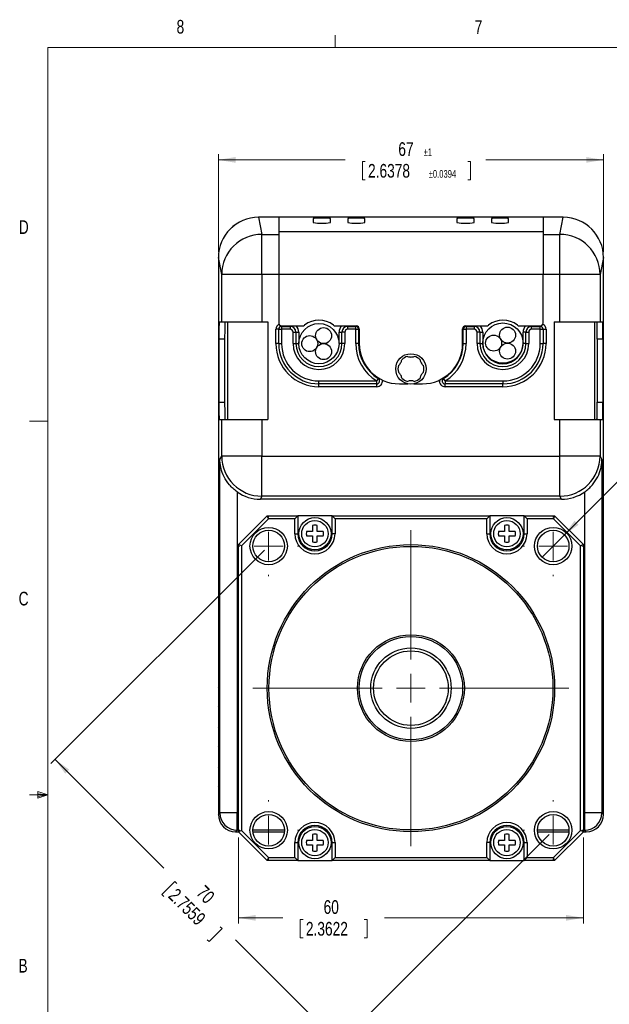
# Model space of a CAD drawing. Header units: millimetres. Extents: x 11 to 421, y 5 to 275.
# Tile 5 of 8: x 11 to 114, y 104 to 275. Entities that reach past the tile are written whole.
import ezdxf

# ---------------------------------------------------------------- set-up
doc = ezdxf.new("R2010")
doc.units = ezdxf.units.MM
doc.styles.add('SLDTEXTSTYLE0', font='TXT', dxfattribs={"width": 0.75})
doc.styles.add('SLDTEXTSTYLE3', font='TXT', dxfattribs={"width": 0.666667})
doc.dimstyles.new('SLDDIMSTYLE0', dxfattribs={"dimtxt": 2.38125, "dimasz": 3, "dimexe": 0, "dimexo": 0.0625, "dimgap": 0.595313, "dimtad": 0, "dimdec": 1, "dimrnd": 1e-09, "dimzin": 12, "dimdsep": 46, "dimtxsty": 'SLDTEXTSTYLE0', "dimsah": 1, "dimcen": 0.09, "dimadec": 0, "dimazin": 0, "dimtol": 1, "dimtp": 1, "dimtm": 1, "dimtfac": 1, "dimtdec": 1, "dimtofl": 0, "dimtmove": 0, "dimatfit": 3, "dimfxl": 1, "dimtolj": 1, "dimarcsym": 0})
doc.dimstyles.new('SLDDIMSTYLE1', dxfattribs={"dimtxt": 2.38125, "dimasz": 3, "dimexe": 0, "dimexo": 0.0625, "dimgap": 0.595313, "dimtad": 0, "dimrnd": 1e-09, "dimzin": 12, "dimdsep": 46, "dimtxsty": 'SLDTEXTSTYLE0', "dimsah": 1, "dimcen": 0.09, "dimadec": 0, "dimazin": 0, "dimtfac": 1, "dimtofl": 0, "dimtmove": 0, "dimatfit": 3, "dimfxl": 1, "dimtolj": 1, "dimtzin": 12, "dimarcsym": 0})
doc.dimstyles.new('SLDDIMSTYLE2', dxfattribs={"dimtxt": 3.5, "dimasz": 3, "dimexe": 0, "dimexo": 0.0625, "dimgap": 0.875, "dimtad": 2, "dimrnd": 1e-09, "dimzin": 4, "dimdsep": 46, "dimtxsty": 'SLDTEXTSTYLE0', "dimsah": 1, "dimcen": 0.09, "dimadec": 0, "dimazin": 0, "dimtfac": 1, "dimtmove": 0, "dimatfit": 3, "dimfxl": 1, "dimtolj": 1, "dimtzin": 12, "dimarcsym": 0})

# ---------------------------------------------------------------- blocks, each defined once
blk = doc.blocks.new('*D4')
at = {"color": 7, "linetype": 'Continuous', "lineweight": 0}
for p, q in [((45.6, 234.74), (45.6, 251.74)), ((45.6, 250.74), (67.64, 250.74)), ((70.67, 250.45), (70.67, 247.24)), ((70.67, 250.45), (71.15, 250.45)), ((89.49, 250.45), (89.01, 250.45)), ((89.49, 250.45), (89.49, 247.24)), ((112.6, 250.74), (92.14, 250.74)), ((112.6, 234.74), (112.6, 251.74)), ((70.67, 247.24), (71.15, 247.24)), ((89.49, 247.24), (89.01, 247.24))]:
    blk.add_line(p, q, dxfattribs=at)
for points in [[(45.6, 250.74), (48.6, 250.24), (48.6, 251.24)], [(112.6, 250.74), (109.6, 251.24), (109.6, 250.24)]]:
    blk.add_solid(points, dxfattribs=at)
at = {"color": 7, "linetype": 'Continuous', "lineweight": 0, "attachment_point": 1, "style": 'SLDTEXTSTYLE0'}
for s, insert, char_height in [('67', (76.91, 253.81), 2.381), ('±1', (81.31, 252.74), 1.323), ('2.6378', (71.64, 250.03), 2.381), ('±0.0394', (82.19, 248.96), 1.323)]:
    blk.add_mtext(s, dxfattribs=dict(at, insert=insert, char_height=char_height))
blk = doc.blocks.new('*D5')
at = {"color": 7, "linetype": 'Continuous', "lineweight": 0}
for p, q in [((49.1, 132.74), (49.1, 117.74)), ((109.1, 132.74), (109.1, 117.74)), ((49.1, 118.74), (56.83, 118.74)), ((59.86, 118.45), (59.86, 115.24)), ((59.86, 118.45), (60.35, 118.45)), ((71.47, 118.45), (70.99, 118.45)), ((71.47, 118.45), (71.47, 115.24)), ((109.1, 118.74), (74.5, 118.74)), ((59.86, 115.24), (60.35, 115.24)), ((71.47, 115.24), (70.99, 115.24))]:
    blk.add_line(p, q, dxfattribs=at)
for points in [[(49.1, 118.74), (52.1, 118.24), (52.1, 119.24)], [(109.1, 118.74), (106.1, 119.24), (106.1, 118.24)]]:
    blk.add_solid(points, dxfattribs=at)
at = {"color": 7, "linetype": 'Continuous', "lineweight": 0, "char_height": 2.381, "attachment_point": 1, "style": 'SLDTEXTSTYLE0'}
for s, insert in [('60', (63.91, 121.81)), ('2.3622', (60.83, 118.03))]:
    blk.add_mtext(s, dxfattribs=dict(at, insert=insert))
blk = doc.blocks.new('*D6')
at = {"color": 7, "linetype": 'Continuous', "lineweight": 0}
for p, q in [((53.65, 182.78), (16.48, 145.62)), ((17.19, 146.32), (36.1, 127.41)), ((103.14, 133.28), (65.98, 96.12)), ((38.05, 125.06), (35.78, 122.79)), ((38.05, 125.06), (38.39, 124.72)), ((35.78, 122.79), (36.12, 122.45)), ((46.25, 116.86), (43.98, 114.59)), ((46.25, 116.86), (45.91, 117.2)), ((43.98, 114.59), (43.64, 114.93)), ((66.69, 96.82), (48.6, 114.91))]:
    blk.add_line(p, q, dxfattribs=at)
for points in [[(17.19, 146.32), (18.96, 143.85), (19.66, 144.55)], [(66.69, 96.82), (64.92, 99.3), (64.21, 98.59)]]:
    blk.add_solid(points, dxfattribs=at)
at = {"color": 7, "linetype": 'Continuous', "lineweight": 0, "char_height": 2.381, "attachment_point": 1, "rotation": 315, "style": 'SLDTEXTSTYLE0'}
for s, insert in [('2.7559', (38.43, 124.08)), ('70', (43.28, 124.58))]:
    blk.add_mtext(s, dxfattribs=dict(at, insert=insert))
blk = doc.blocks.new('*D7')
at = {"color": 7, "linetype": 'Continuous', "lineweight": 0}
for q in [(155.84, 235.48), (101.91, 181.54)]:
    blk.add_line((105.79, 185.43), q, dxfattribs=at)
blk.add_solid([(105.79, 185.43), (108.27, 187.2), (107.56, 187.91)], dxfattribs=at)
at = {"color": 7, "linetype": 'Continuous', "lineweight": 0, "char_height": 3.5, "attachment_point": 1, "rotation": 45}
for s, insert, style in [(' THRU HOLE', (133.46, 219.47), 'SLDTEXTSTYLE0'), ('5.50', (127.07, 213.08), 'SLDTEXTSTYLE0'), ('%%c', (123.33, 209.34), 'SLDTEXTSTYLE0'), ('4 X', (118.54, 204.63), 'SLDTEXTSTYLE3')]:
    blk.add_mtext(s, dxfattribs=dict(at, insert=insert, style=style))
blk = doc.blocks.new('SW_CENTERMARKSYMBOL_0')
at = {"color": 0, "linetype": 'Continuous', "lineweight": 0}
for p, q in [((0, 5), (0, 27.5)), ((0, 0), (0, 2.5)), ((-5, 0), (-27.5, 0)), ((0, 0), (-2.5, 0)), ((0, 0), (0, -2.5)), ((0, 0), (2.5, 0)), ((5, 0), (27.5, 0)), ((0, -5), (0, -27.5))]:
    blk.add_line(p, q, dxfattribs=at)
blk = doc.blocks.new('SW_CENTERMARKSYMBOL_1')
at = {"color": 0, "linetype": 'Continuous', "lineweight": 0}
for p, q in [((0, 5), (0, 5.25)), ((0, 0), (0, 2.5)), ((-5, 0), (-5.25, 0)), ((0, 0), (-2.5, 0)), ((0, 0), (0, -2.5)), ((0, 0), (2.5, 0)), ((5, 0), (5.25, 0)), ((0, -5), (0, -5.25))]:
    blk.add_line(p, q, dxfattribs=at)
blk = doc.blocks.new('SW_CENTERMARKSYMBOL_2')
at = {"color": 0, "linetype": 'Continuous', "lineweight": 0}
for p, q in [((0, 5), (0, 5.25)), ((0, 0), (0, 2.5)), ((-5, 0), (-5.25, 0)), ((0, 0), (-2.5, 0)), ((0, 0), (0, -2.5)), ((0, 0), (2.5, 0)), ((5, 0), (5.25, 0)), ((0, -5), (0, -5.25))]:
    blk.add_line(p, q, dxfattribs=at)
blk = doc.blocks.new('SW_CENTERMARKSYMBOL_3')
at = {"color": 0, "linetype": 'Continuous', "lineweight": 0}
for p, q in [((0, 5), (0, 5.25)), ((0, 0), (0, 2.5)), ((-5, 0), (-5.25, 0)), ((0, 0), (-2.5, 0)), ((0, 0), (0, -2.5)), ((0, 0), (2.5, 0)), ((5, 0), (5.25, 0)), ((0, -5), (0, -5.25))]:
    blk.add_line(p, q, dxfattribs=at)
blk = doc.blocks.new('SW_CENTERMARKSYMBOL_4')
at = {"color": 0, "linetype": 'Continuous', "lineweight": 0}
for p, q in [((0, 5), (0, 5.25)), ((0, 0), (0, 2.5)), ((-5, 0), (-5.25, 0)), ((0, 0), (-2.5, 0)), ((0, 0), (0, -2.5)), ((0, 0), (2.5, 0)), ((5, 0), (5.25, 0)), ((0, -5), (0, -5.25))]:
    blk.add_line(p, q, dxfattribs=at)

msp = doc.modelspace()

# ---------------------------------------------------------------- linework, layer by layer
at = {"color": 7, "linetype": 'Continuous', "lineweight": 0}
for p, q in [((65.9067, 270.3087), (65.9067, 272.4626)), ((15.9068, 270.3087), (415.9568, 270.3087)), ((15.9068, 270.3087), (15.9068, 9.9587)), ((15.9068, 205.2212), (12.7318, 205.2212)), ((14.2004, 140.7435), (14.2004, 139.5602)), ((15.9068, 140.1337), (14.2004, 140.7435)), ((15.9068, 140.1337), (12.7318, 140.1337)), ((15.9068, 140.1337), (14.2004, 140.3632)), ((15.9068, 140.1337), (14.2004, 139.8718)), ((15.9068, 140.1337), (14.2004, 139.5602))]:
    msp.add_line(p, q, dxfattribs=at)
at = {"color": 7, "linetype": 'Continuous', "lineweight": 30}
for p, q in [((52.5917, 240.7369), (53.1854, 237.7614)), ((105.6109, 240.7369), (52.5917, 240.7369)), ((105.6024, 240.7369), (52.6002, 240.7369)), ((102.1013, 240.7369), (56.1013, 240.7369)), ((56.1013, 240.7369), (56.1013, 238.1844)), ((62.1013, 240.5276), (62.1013, 239.8301)), ((65.1013, 239.8301), (65.1013, 240.5276)), ((68.1013, 240.5276), (68.1013, 239.8301)), ((71.1013, 239.8301), (71.1013, 240.5276)), ((87.1013, 240.5276), (87.1013, 239.8301)), ((90.1013, 239.8301), (90.1013, 240.5276)), ((93.1013, 240.5276), (93.1013, 239.8301)), ((96.1013, 239.8301), (96.1013, 240.5276)), ((102.1013, 240.7369), (102.1013, 238.1844)), ((105.0172, 237.7614), (105.6109, 240.7369)), ((53.1854, 230.788), (53.1854, 237.7614)), ((53.1854, 237.7614), (56.1013, 237.7614)), ((102.1013, 238.1844), (56.1013, 238.1844)), ((56.1013, 238.1844), (56.1013, 230.788)), ((102.1013, 238.1844), (102.1013, 230.788)), ((102.1013, 237.7614), (105.0172, 237.7614)), ((105.0172, 230.788), (105.0172, 237.7614)), ((45.6013, 233.738), (45.6013, 136.7364)), ((46.1864, 230.788), (45.6013, 233.7208)), ((45.6013, 233.7208), (45.6013, 158.9369)), ((112.6013, 233.7208), (112.0162, 230.788)), ((112.6013, 136.7364), (112.6013, 233.738)), ((112.6013, 158.9369), (112.6013, 233.7208)), ((46.1864, 222.5369), (46.1864, 230.788)), ((53.1854, 230.788), (46.1864, 230.788)), ((53.1854, 230.788), (53.1854, 222.5369)), ((56.1013, 230.788), (53.1854, 230.788)), ((102.1013, 230.788), (56.1013, 230.788)), ((56.1013, 230.788), (56.1013, 222.338)), ((102.1013, 222.338), (102.1013, 230.788)), ((105.0172, 230.788), (102.1013, 230.788)), ((105.0172, 222.5369), (105.0172, 230.788)), ((112.0162, 230.788), (105.0172, 230.788)), ((112.0162, 230.788), (112.0162, 222.5369)), ((45.7479, 222.5369), (46.1864, 222.5369)), ((46.1864, 222.5369), (53.1854, 222.5369)), ((47.1866, 222.5369), (47.1866, 205.5369)), ((53.1854, 222.5369), (54.1855, 222.5369)), ((54.1855, 222.5369), (54.1855, 205.5369)), ((55.6013, 218.738), (55.6013, 221.238)), ((56.1013, 221.238), (55.6013, 221.238)), ((56.1013, 221.238), (56.6013, 221.238)), ((56.1013, 218.738), (56.1013, 221.238)), ((56.6013, 221.838), (60.2743, 221.838)), ((56.6013, 221.738), (56.6013, 221.838)), ((56.6013, 221.738), (56.6013, 221.238)), ((56.6013, 221.738), (58.1013, 221.738)), ((58.1013, 221.238), (56.6013, 221.238)), ((56.6013, 221.238), (56.6013, 218.738)), ((58.1013, 221.738), (58.1013, 221.838)), ((58.1013, 221.738), (58.1013, 221.238)), ((65.9283, 221.838), (69.6013, 221.838)), ((68.1013, 221.838), (68.1013, 221.738)), ((68.1013, 221.238), (68.1013, 221.738)), ((68.1013, 221.738), (69.5013, 221.738)), ((69.5013, 221.238), (68.1013, 221.238)), ((69.5013, 221.838), (69.5013, 221.738)), ((69.5013, 221.238), (69.5013, 221.738)), ((69.5013, 218.7369), (69.5013, 221.238)), ((69.5013, 221.238), (70.0013, 221.238)), ((70.0013, 221.238), (70.0013, 218.7369)), ((70.1013, 221.238), (70.0013, 221.238)), ((70.1013, 221.338), (70.1013, 218.7369)), ((88.1013, 218.7369), (88.1013, 221.338)), ((88.1013, 221.238), (88.2013, 221.238)), ((88.2013, 218.7369), (88.2013, 221.238)), ((88.2013, 221.238), (88.7013, 221.238)), ((88.6013, 221.838), (92.2743, 221.838)), ((88.7013, 221.838), (88.7013, 221.738)), ((88.7013, 221.738), (88.7013, 221.238)), ((88.7013, 221.738), (90.1013, 221.738)), ((88.7013, 221.238), (88.7013, 218.7369)), ((90.1013, 221.238), (88.7013, 221.238)), ((90.1013, 221.838), (90.1013, 221.738)), ((90.1013, 221.738), (90.1013, 221.238)), ((97.9283, 221.838), (101.6013, 221.838)), ((100.1013, 221.738), (100.1013, 221.838)), ((100.1013, 221.238), (100.1013, 221.738)), ((100.1013, 221.738), (101.6013, 221.738)), ((101.6013, 221.238), (100.1013, 221.238)), ((101.6013, 221.738), (101.6013, 221.838)), ((101.6013, 221.238), (101.6013, 221.738)), ((101.6013, 218.738), (101.6013, 221.238)), ((101.6013, 221.238), (102.1013, 221.238)), ((102.1013, 221.238), (102.1013, 218.738)), ((102.1013, 221.238), (102.6013, 221.238)), ((102.6013, 221.238), (102.6013, 218.738)), ((104.0171, 222.5369), (104.0171, 205.5369)), ((104.0171, 222.5369), (105.0172, 222.5369)), ((105.0172, 222.5369), (112.0162, 222.5369)), ((111.016, 222.5369), (111.016, 205.5369)), ((112.0162, 222.5369), (112.4547, 222.5369)), ((45.6956, 219.5369), (45.6956, 208.5369)), ((46.6957, 219.5369), (45.6956, 219.5369)), ((46.6957, 219.5369), (46.6957, 208.5369)), ((58.6013, 218.7369), (58.6013, 220.738)), ((58.6013, 220.738), (59.1013, 220.738)), ((59.1013, 220.738), (59.1013, 218.7369)), ((59.1013, 220.738), (59.6013, 220.738)), ((59.6013, 220.738), (59.6013, 218.7369)), ((66.6013, 218.7369), (66.6013, 220.738)), ((66.6013, 220.738), (67.1013, 220.738)), ((67.6013, 220.738), (67.1013, 220.738)), ((67.1013, 218.7369), (67.1013, 220.738)), ((67.6013, 220.738), (67.6013, 218.7369)), ((90.6013, 218.7369), (90.6013, 220.738)), ((91.1013, 220.738), (90.6013, 220.738)), ((91.1013, 220.738), (91.1013, 218.7369)), ((91.1013, 220.738), (91.6013, 220.738)), ((91.6013, 220.738), (91.6013, 218.7369)), ((99.1013, 220.738), (98.6013, 220.738)), ((98.6013, 218.7369), (98.6013, 220.738)), ((99.1013, 220.738), (99.6013, 220.738)), ((99.1013, 218.7369), (99.1013, 220.738)), ((99.6013, 220.738), (99.6013, 218.7369)), ((111.5069, 219.5369), (111.5069, 208.5369)), ((112.507, 219.5369), (111.5069, 219.5369)), ((112.507, 219.5369), (112.507, 208.5369)), ((56.1013, 218.738), (55.6013, 218.738)), ((56.1013, 218.738), (56.6013, 218.738)), ((58.6013, 218.7369), (59.1013, 218.7369)), ((59.1013, 218.7369), (59.6013, 218.7369)), ((67.1013, 218.7369), (66.6013, 218.7369)), ((67.6013, 218.7369), (67.1013, 218.7369)), ((70.0013, 218.7369), (69.5013, 218.7369)), ((70.1013, 218.7369), (70.0013, 218.7369)), ((88.1013, 218.7369), (88.2013, 218.7369)), ((88.2013, 218.7369), (88.7013, 218.7369)), ((91.1013, 218.7369), (90.6013, 218.7369)), ((91.1013, 218.7369), (91.6013, 218.7369)), ((99.1013, 218.7369), (98.6013, 218.7369)), ((99.1013, 218.7369), (99.6013, 218.7369)), ((101.6013, 218.738), (102.1013, 218.738)), ((102.6013, 218.738), (102.1013, 218.738)), ((73.4204, 212.6656), (73.1612, 212.238)), ((73.4722, 212.7511), (73.4204, 212.6656)), ((84.7304, 212.7511), (84.7822, 212.6656)), ((85.0415, 212.238), (84.7822, 212.6656)), ((63.1013, 211.738), (63.1013, 212.238)), ((63.1013, 212.238), (73.1612, 212.238)), ((73.1612, 211.738), (63.1013, 211.738)), ((63.1013, 211.238), (63.1013, 211.738)), ((73.1612, 211.238), (63.1013, 211.238)), ((73.1612, 211.738), (73.1612, 212.238)), ((73.1612, 211.238), (73.1612, 211.738)), ((77.1013, 211.7369), (78.589, 211.7369)), ((79.6137, 211.7369), (81.1013, 211.7369)), ((85.0415, 212.238), (95.1013, 212.238)), ((85.0415, 212.238), (85.0415, 211.738)), ((95.1013, 211.738), (85.0415, 211.738)), ((85.0415, 211.238), (85.0415, 211.738)), ((95.1013, 211.238), (85.0415, 211.238)), ((95.1013, 212.238), (95.1013, 211.738)), ((95.1013, 211.238), (95.1013, 211.738)), ((45.6956, 208.5369), (46.6957, 208.5369)), ((111.5069, 208.5369), (112.507, 208.5369)), ((45.7479, 205.5369), (46.1864, 205.5369)), ((46.1864, 199.1677), (46.1864, 205.5369)), ((46.1864, 205.5369), (53.1854, 205.5369)), ((53.1854, 205.5369), (53.1854, 199.1677)), ((53.1854, 205.5369), (54.1855, 205.5369)), ((104.0171, 205.5369), (105.0172, 205.5369)), ((105.0172, 199.1677), (105.0172, 205.5369)), ((105.0172, 205.5369), (112.0162, 205.5369)), ((112.0162, 205.5369), (112.0162, 199.1677)), ((112.0162, 205.5369), (112.4547, 205.5369)), ((45.8695, 198.5336), (46.1864, 199.1677)), ((53.1854, 199.1677), (46.1864, 199.1677)), ((53.1854, 199.1677), (105.0172, 199.1677)), ((53.1854, 192.172), (53.1854, 199.1677)), ((105.0172, 192.172), (105.0172, 199.1677)), ((112.0162, 199.1677), (105.0172, 199.1677)), ((112.0162, 199.1677), (112.3332, 198.5336)), ((45.8695, 137.0046), (45.8695, 198.5336)), ((112.3332, 198.5336), (112.3332, 137.0046)), ((48.869, 192.9271), (48.869, 137.0046)), ((53.1854, 192.172), (52.9177, 191.6365)), ((105.0172, 192.172), (53.1854, 192.172)), ((105.2849, 191.6365), (105.0172, 192.172)), ((109.3336, 137.0046), (109.3336, 192.9271)), ((105.2849, 191.6365), (52.9177, 191.6365)), ((49.1013, 183.7369), (54.1013, 188.7369)), ((54.3084, 188.2369), (54.1013, 188.7369)), ((54.1013, 188.7369), (59.4013, 188.7369)), ((58.9013, 188.2369), (59.4013, 188.7369)), ((59.4013, 188.7369), (59.4013, 185.6369)), ((65.4013, 188.7369), (59.4013, 188.7369)), ((65.9013, 188.2369), (65.4013, 188.7369)), ((65.4013, 188.7369), (92.8013, 188.7369)), ((65.4013, 185.6369), (65.4013, 188.7369)), ((92.3013, 188.2369), (92.8013, 188.7369)), ((92.8013, 188.7369), (92.8013, 185.6369)), ((98.8013, 188.7369), (92.8013, 188.7369)), ((98.8013, 185.6369), (98.8013, 188.7369)), ((98.8013, 188.7369), (99.3013, 188.2369)), ((98.8013, 188.7369), (104.1013, 188.7369)), ((104.1013, 188.7369), (103.8942, 188.2369)), ((104.1013, 188.7369), (109.1013, 183.7369)), ((54.3084, 188.2369), (49.6013, 183.5298)), ((58.9013, 188.2369), (54.3084, 188.2369)), ((58.9013, 185.6369), (58.9013, 188.2369)), ((61.9869, 187.0785), (61.9869, 186.0261)), ((62.8158, 186.0261), (62.8158, 187.0785)), ((65.9013, 188.2369), (65.9013, 185.6369)), ((92.3013, 188.2369), (65.9013, 188.2369)), ((92.3013, 185.6369), (92.3013, 188.2369)), ((95.3869, 187.0785), (95.3869, 186.0261)), ((96.2158, 186.0261), (96.2158, 187.0785)), ((99.3013, 188.2369), (99.3013, 185.6369)), ((103.8942, 188.2369), (99.3013, 188.2369)), ((108.6013, 183.5298), (103.8942, 188.2369)), ((58.9013, 185.6369), (59.4013, 185.6369)), ((61.9869, 186.0261), (60.9527, 186.0261)), ((60.9527, 185.2477), (61.9869, 185.2477)), ((61.9869, 185.2477), (61.9869, 184.1953)), ((63.8499, 186.0261), (62.8158, 186.0261)), ((62.8158, 184.1953), (62.8158, 185.2477)), ((62.8158, 185.2477), (63.8499, 185.2477)), ((65.9013, 185.6369), (65.4013, 185.6369)), ((92.3013, 185.6369), (92.8013, 185.6369)), ((95.3869, 186.0261), (94.3527, 186.0261)), ((94.3527, 185.2477), (95.3869, 185.2477)), ((95.3869, 185.2477), (95.3869, 184.1953)), ((97.2499, 186.0261), (96.2158, 186.0261)), ((96.2158, 184.1953), (96.2158, 185.2477)), ((96.2158, 185.2477), (97.2499, 185.2477)), ((98.8013, 185.6369), (99.3013, 185.6369)), ((49.6013, 183.5298), (49.1013, 183.7369)), ((49.1013, 133.7369), (49.1013, 183.7369)), ((49.6013, 183.5298), (49.6013, 133.944)), ((109.1013, 183.7369), (108.6013, 183.5298)), ((108.6013, 133.944), (108.6013, 183.5298)), ((109.1013, 183.7369), (109.1013, 133.7369)), ((45.7329, 158.7364), (45.6013, 158.9369)), ((112.4697, 158.7364), (112.6013, 158.9369)), ((45.6013, 155.5369), (45.7329, 155.7374)), ((45.6013, 155.5369), (45.6013, 151.9369)), ((112.6013, 155.5369), (112.4697, 155.7374)), ((112.6013, 151.9369), (112.6013, 155.5369)), ((45.7329, 151.7364), (45.6013, 151.9369)), ((112.4697, 151.7364), (112.6013, 151.9369)), ((45.6013, 148.5369), (45.7329, 148.7374)), ((45.6013, 148.5369), (45.6013, 144.9369)), ((112.6013, 148.5369), (112.4697, 148.7374)), ((112.6013, 144.9369), (112.6013, 148.5369)), ((45.7329, 144.7364), (45.6013, 144.9369)), ((112.4697, 144.7364), (112.6013, 144.9369)), ((45.6013, 141.5369), (45.7329, 141.7374)), ((45.6013, 141.5369), (45.6013, 136.7364)), ((112.6013, 141.5369), (112.4697, 141.7374)), ((112.6013, 136.7364), (112.6013, 141.5369)), ((45.6013, 136.7364), (45.8695, 137.0046)), ((48.869, 137.0046), (45.8695, 137.0046)), ((48.869, 134.005), (48.869, 137.0046)), ((48.869, 137.0046), (49.1013, 137.0046)), ((109.1013, 137.0046), (109.3336, 137.0046)), ((109.3336, 134.005), (109.3336, 137.0046)), ((112.3332, 137.0046), (109.3336, 137.0046)), ((112.3332, 137.0046), (112.6013, 136.7364)), ((48.869, 134.005), (48.6008, 133.7369)), ((49.1013, 134.005), (48.869, 134.005)), ((49.6013, 133.944), (49.1013, 133.7369)), ((49.6013, 133.944), (54.3084, 129.2369)), ((57.1025, 134.005), (51.6026, 134.005)), ((106.6, 134.005), (101.1001, 134.005)), ((103.8942, 129.2369), (108.6013, 133.944)), ((109.1013, 133.7369), (108.6013, 133.944)), ((109.3336, 134.005), (109.1013, 134.005)), ((109.6018, 133.7369), (109.3336, 134.005)), ((48.6008, 133.7369), (49.1013, 133.7369)), ((48.6008, 133.7369), (49.1013, 133.7369)), ((54.1013, 128.7369), (49.1013, 133.7369)), ((51.6141, 133.7369), (57.0911, 133.7369)), ((51.6141, 133.7369), (57.0911, 133.7369)), ((61.9869, 132.2261), (60.9527, 132.2261)), ((61.9869, 133.2785), (61.9869, 132.2261)), ((62.8158, 132.2261), (62.8158, 133.2785)), ((63.8499, 132.2261), (62.8158, 132.2261)), ((95.3869, 132.2261), (94.3527, 132.2261)), ((95.3869, 133.2785), (95.3869, 132.2261)), ((96.2158, 132.2261), (96.2158, 133.2785)), ((97.2499, 132.2261), (96.2158, 132.2261)), ((101.1116, 133.7369), (106.5886, 133.7369)), ((101.1116, 133.7369), (106.5886, 133.7369)), ((109.1013, 133.7369), (104.1013, 128.7369)), ((109.1013, 133.7369), (109.6018, 133.7369)), ((109.1013, 133.7369), (109.6018, 133.7369)), ((58.9013, 129.2369), (58.9013, 131.8369)), ((58.9013, 131.8369), (59.4013, 131.8369)), ((59.4013, 131.8369), (59.4013, 128.7369)), ((60.9527, 131.4477), (61.9869, 131.4477)), ((61.9869, 131.4477), (61.9869, 130.3953)), ((62.8158, 130.3953), (62.8158, 131.4477)), ((62.8158, 131.4477), (63.8499, 131.4477)), ((65.4013, 128.7369), (65.4013, 131.8369)), ((65.4013, 131.8369), (65.9013, 131.8369)), ((65.9013, 131.8369), (65.9013, 129.2369)), ((92.3013, 129.2369), (92.3013, 131.8369)), ((92.8013, 131.8369), (92.3013, 131.8369)), ((92.8013, 131.8369), (92.8013, 128.7369)), ((94.3527, 131.4477), (95.3869, 131.4477)), ((95.3869, 131.4477), (95.3869, 130.3953)), ((96.2158, 130.3953), (96.2158, 131.4477)), ((96.2158, 131.4477), (97.2499, 131.4477)), ((98.8013, 128.7369), (98.8013, 131.8369)), ((98.8013, 131.8369), (99.3013, 131.8369)), ((99.3013, 131.8369), (99.3013, 129.2369)), ((54.3084, 129.2369), (54.1013, 128.7369)), ((59.4013, 128.7369), (54.1013, 128.7369)), ((54.3084, 129.2369), (58.9013, 129.2369)), ((58.9013, 129.2369), (59.4013, 128.7369)), ((59.4013, 128.7369), (65.4013, 128.7369)), ((65.4013, 128.7369), (65.9013, 129.2369)), ((92.8013, 128.7369), (65.4013, 128.7369)), ((65.9013, 129.2369), (92.3013, 129.2369)), ((92.8013, 128.7369), (92.3013, 129.2369)), ((92.8013, 128.7369), (98.8013, 128.7369)), ((98.8013, 128.7369), (99.3013, 129.2369)), ((104.1013, 128.7369), (98.8013, 128.7369)), ((99.3013, 129.2369), (103.8942, 129.2369)), ((104.1013, 128.7369), (103.8942, 129.2369))]:
    msp.add_line(p, q, dxfattribs=at)
for centre, radius in [((63.1013, 218.7369), 3.5), ((63.9052, 220.1292), 1.3923), ((95.1013, 218.8369), 3.5), ((95.9052, 220.2292), 1.3923), ((61.4936, 218.7369), 1.3923), ((93.4936, 218.8369), 1.3923), ((63.9052, 217.3446), 1.3923), ((95.9052, 217.4446), 1.3923), ((79.1013, 214.3369), 2.65), ((62.4013, 185.6369), 2.8), ((62.4013, 185.6369), 2.3), ((95.8013, 185.6369), 2.8), ((95.8013, 185.6369), 2.3), ((54.3526, 183.4856), 3.25), ((54.3526, 183.4856), 2.75), ((103.8501, 183.4856), 3.25), ((103.8501, 183.4856), 2.75), ((79.1013, 158.7369), 25), ((79.1013, 158.7369), 24.7), ((79.1013, 158.7369), 9.3), ((79.1013, 158.7369), 9), ((79.1013, 158.7369), 7), ((79.1013, 158.7369), 6.5), ((54.3526, 133.9881), 3.25), ((103.8501, 133.9881), 3.25), ((54.3526, 133.9881), 2.75), ((103.8501, 133.9881), 2.75), ((62.4013, 131.8369), 2.8), ((62.4013, 131.8369), 2.3), ((95.8013, 131.8369), 2.8), ((95.8013, 131.8369), 2.3)]:
    msp.add_circle(centre, radius, dxfattribs=at)
for centre, radius, start, end in [((63.6013, 232.5139), 8.1529, 79.398162, 100.601838), ((69.6013, 232.5139), 8.1529, 79.398162, 100.601838), ((88.6013, 232.5139), 8.1529, 79.398162, 100.601838), ((94.6013, 232.5139), 8.1529, 79.398162, 100.601838), ((63.6013, 247.8438), 8.1529, 259.398162, 280.601838), ((69.6013, 247.8438), 8.1529, 259.398162, 280.601838), ((88.6013, 247.8438), 8.1529, 259.398162, 280.601838), ((94.6013, 247.8438), 8.1529, 259.398162, 280.601838), ((53.1859, 230.7619), 6.9995, 90.004127, 179.786157), ((105.0185, 230.7637), 6.9977, 0.199269, 90.010447), ((56.6013, 221.238), 1, 117.012294, 180), ((56.6013, 222.338), 0.5, 180, 270), ((56.6013, 221.238), 0.5, 90, 180), ((58.1013, 220.738), 1, 0, 90), ((58.1013, 220.738), 0.5, 0, 90), ((58.1013, 220.738), 1.5, 0, 47.166572), ((60.2743, 222.338), 0.5, 270, 308.919347), ((63.1013, 218.8369), 4, 51.080653, 128.919347), ((65.9283, 222.338), 0.5, 231.080653, 270), ((68.1013, 220.738), 1.5, 132.833428, 180), ((68.1013, 220.738), 1, 90, 180), ((68.1013, 220.738), 0.5, 90, 180), ((69.5013, 221.238), 0.5, 0, 90), ((69.6013, 221.338), 0.5, 0, 90), ((88.6013, 221.338), 0.5, 90, 180), ((88.7013, 221.238), 0.5, 90, 180), ((90.1013, 220.738), 1, 0, 90), ((90.1013, 220.738), 0.5, 0, 90), ((90.1013, 220.738), 1.5, 0, 47.166572), ((92.2743, 222.338), 0.5, 270, 308.919347), ((95.1013, 218.8369), 4, 51.080653, 128.919347), ((97.9283, 222.338), 0.5, 231.080653, 270), ((100.1013, 220.738), 1.5, 132.833428, 180), ((100.1013, 220.738), 1, 90, 180), ((100.1013, 220.738), 0.5, 90, 180), ((101.6013, 222.338), 0.5, 270, 0), ((101.6013, 221.238), 0.5, 0, 90), ((101.6013, 221.238), 1, 0, 62.987706), ((63.1013, 218.738), 7.5, 180, 270), ((63.1013, 218.738), 7, 180, 270), ((63.1013, 218.738), 6.5, 180, 270), ((63.1013, 218.7369), 4.5, 180, 0), ((63.1013, 218.7369), 4, 180, 0), ((77.1013, 218.7369), 7.6, 180, 238.772242), ((77.1013, 218.7369), 7.1, 180, 238.772242), ((77.1013, 218.7369), 7, 180, 270), ((81.1013, 218.7369), 7, 270, 0), ((81.1013, 218.7369), 7.1, 301.227758, 0), ((81.1013, 218.7369), 7.6, 301.227758, 0), ((95.1013, 218.7369), 4.5, 180, 0), ((95.1013, 218.7369), 4, 180, 0), ((95.1013, 218.7369), 3.5, 180, 0), ((95.1013, 218.738), 6.5, 270, 0), ((95.1013, 218.738), 7, 270, 0), ((95.1013, 218.738), 7.5, 270, 0), ((79.1013, 214.3369), 2.25, 105.245982, 134.754018), ((79.1013, 214.3369), 2.25, 45.245982, 74.754018), ((79.1013, 214.3369), 2.25, 165.245982, 194.754018), ((79.1013, 214.3369), 2.25, 345.245982, 14.754018), ((73.1612, 212.238), 0.5, 270, 58.772242), ((79.1013, 214.3369), 2.25, 225.245982, 254.754018), ((79.1013, 214.3369), 2.25, 285.245982, 314.754018), ((85.0415, 212.238), 0.5, 121.227758, 270), ((73.1612, 212.238), 1, 270, 8.721225), ((85.0415, 212.238), 1, 171.278775, 270), ((53.1886, 199.1742), 7.0022, 180.052845, 269.973341), ((105.014, 199.1742), 7.0022, 270.026659, 359.947155), ((62.4013, 185.6369), 1.5, 73.960484, 106.039516), ((95.8013, 185.6369), 1.5, 73.960484, 106.039516), ((62.4013, 185.6369), 3.5, 180, 0), ((62.4013, 185.6369), 3, 180, 0), ((62.4013, 185.6369), 1.5, 164.960484, 195.039516), ((62.4013, 185.6369), 1.5, 344.960484, 15.039516), ((95.8013, 185.6369), 3.5, 180, 0), ((95.8013, 185.6369), 3, 180, 0), ((95.8013, 185.6369), 1.5, 164.960484, 195.039516), ((95.8013, 185.6369), 1.5, 344.960484, 15.039516), ((62.4013, 185.6369), 1.5, 253.960484, 286.039516), ((95.8013, 185.6369), 1.5, 253.960484, 286.039516), ((48.8701, 137.0056), 3.0006, 180.020167, 269.979833), ((109.3326, 137.0056), 3.0006, 270.020167, 359.979833), ((62.4013, 131.8369), 3.5, 0, 180), ((62.4013, 131.8369), 3, 0, 180), ((95.8013, 131.8369), 3.5, 0, 180), ((95.8013, 131.8369), 3, 0, 180), ((62.4013, 131.8369), 1.5, 164.960484, 195.039516), ((62.4013, 131.8369), 1.5, 73.960484, 106.039516), ((62.4013, 131.8369), 1.5, 344.960484, 15.039516), ((95.8013, 131.8369), 1.5, 164.960484, 195.039516), ((95.8013, 131.8369), 1.5, 73.960484, 106.039516), ((95.8013, 131.8369), 1.5, 344.960484, 15.039516), ((62.4013, 131.8369), 1.5, 253.960484, 286.039516), ((95.8013, 131.8369), 1.5, 253.960484, 286.039516)]:
    msp.add_arc(centre, radius, start, end, dxfattribs=at)
for centre, major_axis, ratio, start_param, end_param in [((52.6024, 233.7358), (-4.9513, 4.9513), 0.99969546, 5.49793944, 7.06843118), ((52.6024, 233.7102), (-1.375, 6.892), 0.99604413, 6.08701788, 7.65629312), ((63.6013, 240.4754), (1.5, 0), 0.08716902, 0, 3.14159265), ((63.6013, 240.4754), (1.5, 0), 0.08716902, 0, 3.14159265), ((69.6013, 240.4754), (1.5, 0), 0.08716902, 0, 3.14159265), ((69.6013, 240.4754), (1.5, 0), 0.08716902, 0, 3.14159265), ((88.6013, 240.4754), (1.5, 0), 0.08716902, 0, 3.14159265), ((88.6013, 240.4754), (1.5, 0), 0.08716902, 0, 3.14159265), ((94.6013, 240.4754), (1.5, 0), 0.08716902, 0, 3.14159265), ((94.6013, 240.4754), (1.5, 0), 0.08716902, 0, 3.14159265), ((105.6002, 233.7358), (4.9513, 4.9513), 0.99969546, 5.49793944, 7.06843118), ((105.6002, 233.7102), (1.375, 6.892), 0.99604413, 4.91007749, 6.47935274), ((45.7479, 219.5369), (0, 3), 0.01745506, 0, 1.57079633), ((46.7481, 219.5369), (0, 3), 0.01745506, 0, 1.57079633), ((111.4545, 219.5369), (0, 3), 0.01745506, 4.71238898, 6.28318531), ((112.4547, 219.5369), (0, 3), 0.01745506, 4.71238898, 6.28318531), ((45.7479, 208.5369), (0, 3), 0.01745506, 1.57079633, 3.14159265), ((46.7481, 208.5369), (0, 3), 0.01745506, 1.57079633, 3.14159265), ((111.4545, 208.5369), (0, 3), 0.01745506, 3.14159265, 4.71238898), ((112.4547, 208.5369), (0, 3), 0.01745506, 3.14159265, 4.71238898), ((52.922, 198.6408), (-3.1321, -6.2661), 0.9992388, 6.12962661, 6.74640657), ((105.2806, 198.6408), (-3.1321, 6.2661), 0.9992388, 2.67837139, 3.29515135), ((45.7322, 157.2369), (0, 1.5), 0.01745506, 3.16818233, 6.25659563), ((112.4704, 157.2369), (0, 1.5), 0.01745506, 0.02658968, 3.11500298), ((45.7322, 150.2369), (0, 1.5), 0.01745506, 3.16818233, 6.25659563), ((112.4704, 150.2369), (0, 1.5), 0.01745506, 0.02658968, 3.11500298), ((45.7322, 143.2369), (0, 1.5), 0.01745506, 3.16818233, 6.25659563), ((112.4704, 143.2369), (0, 1.5), 0.01745506, 0.02658968, 3.11500298), ((48.6018, 136.7373), (-2.122, -2.122), 0.99969546, 5.49793944, 7.06843118), ((48.6018, 136.7373), (-2.122, -2.122), 0.99969546, 5.49793944, 7.06843118), ((109.6008, 136.7373), (2.122, -2.122), 0.99969546, 5.49793944, 7.06843118), ((109.6008, 136.7373), (2.122, -2.122), 0.99969546, 5.49793944, 7.06843118)]:
    msp.add_ellipse(centre, major_axis=major_axis, ratio=ratio, start_param=start_param, end_param=end_param, dxfattribs=at)
for points, knots in [([(78.5096, 216.5077), (78.6028, 216.4753), (78.6988, 216.4504), (78.8965, 216.4166), (78.9995, 216.4077), (79.3037, 216.4076), (79.5065, 216.4428), (79.693, 216.5077)], [0, 0, 0, 0, 0.25, 0.25, 0.5, 0.5, 1, 1, 1, 1]), ([(76.9255, 214.9099), (77.0002, 214.9744), (77.0697, 215.0451), (77.1979, 215.1994), (77.257, 215.2841), (77.4092, 215.5476), (77.4801, 215.7408), (77.5172, 215.9347)], [0, 0, 0, 0, 0.25, 0.25, 0.5, 0.5, 1, 1, 1, 1]), ([(80.6855, 215.9347), (80.704, 215.8378), (80.7304, 215.7422), (80.8, 215.5541), (80.8438, 215.4605), (80.9958, 215.1969), (81.1277, 215.0389), (81.2771, 214.9099)], [0, 0, 0, 0, 0.25, 0.25, 0.5, 0.5, 1, 1, 1, 1]), ([(77.5172, 212.7391), (77.4987, 212.836), (77.4722, 212.9316), (77.4027, 213.1197), (77.3588, 213.2133), (77.2068, 213.4768), (77.0749, 213.6349), (76.9255, 213.7639)], [0, 0, 0, 0, 0.25, 0.25, 0.5, 0.5, 1, 1, 1, 1]), ([(81.2771, 213.7639), (81.2024, 213.6994), (81.1329, 213.6287), (81.0047, 213.4744), (80.9456, 213.3897), (80.7934, 213.1262), (80.7225, 212.933), (80.6855, 212.7391)], [0, 0, 0, 0, 0.25, 0.25, 0.5, 0.5, 1, 1, 1, 1]), ([(79.693, 212.1661), (79.5998, 212.1985), (79.5038, 212.2234), (79.3061, 212.2572), (79.2031, 212.2661), (78.8989, 212.2661), (78.6961, 212.231), (78.5096, 212.1661)], [0, 0, 0, 0, 0.25, 0.25, 0.5, 0.5, 1, 1, 1, 1]), ([(48.869, 192.9271), (48.6165, 193.1062), (48.3806, 193.2972), (47.9378, 193.7024), (47.7294, 193.9186), (47.1615, 194.5837), (46.855, 195.05), (46.362, 196.0234), (46.1835, 196.5146), (46.0008, 197.2636), (45.9543, 197.5153), (45.89, 198.0237), (45.8724, 198.2804), (45.8695, 198.5336)], [0, 0, 0, 0, 0.125, 0.125, 0.25, 0.25, 0.5, 0.5, 0.75, 0.75, 0.875, 0.875, 1, 1, 1, 1]), ([(109.3336, 192.9271), (109.5861, 193.1062), (109.822, 193.2972), (110.2648, 193.7024), (110.4732, 193.9186), (111.0411, 194.5837), (111.3476, 195.05), (111.8406, 196.0234), (112.0191, 196.5146), (112.2019, 197.2636), (112.2484, 197.5153), (112.3126, 198.0237), (112.3302, 198.2804), (112.3332, 198.5336)], [0, 0, 0, 0, 0.125, 0.125, 0.25, 0.25, 0.5, 0.5, 0.75, 0.75, 0.875, 0.875, 1, 1, 1, 1])]:
    msp.add_open_spline(points, degree=3, knots=knots, dxfattribs=at)

# ---------------------------------------------------------------- block references
at = {"color": 7, "linetype": 'Continuous', "lineweight": 0}
for name, p in [('SW_CENTERMARKSYMBOL_1', (54.3526, 183.4856)), ('SW_CENTERMARKSYMBOL_2', (103.8501, 183.4856)), ('SW_CENTERMARKSYMBOL_0', (79.1013, 158.7369)), ('SW_CENTERMARKSYMBOL_4', (54.3526, 133.9881)), ('SW_CENTERMARKSYMBOL_3', (103.8501, 133.9881))]:
    msp.add_blockref(name, p, dxfattribs=at)

# ---------------------------------------------------------------- texts
at = {"color": 7, "linetype": 'Continuous', "lineweight": 0, "char_height": 2.3813, "attachment_point": 1, "style": 'SLDTEXTSTYLE0'}
for s, insert in [('8', (38.3309, 275.1201)), ('7', (90.1951, 275.0479)), ('D', (10.8867, 240.2217)), ('C', (10.8538, 175.5227)), ('B', (10.8306, 111.5884))]:
    msp.add_mtext(s, dxfattribs=dict(at, insert=insert))

# ---------------------------------------------------------------- dimensions: what is measured, and where the dimension line sits
at = {"color": 7, "linetype": 'Continuous', "lineweight": 0}
for base, p1, p2, dimstyle, picture, middle in [((112.6013, 250.7369), (45.6013, 233.738), (112.6013, 233.738), 'SLDDIMSTYLE0', '*D4', (79.886, 250.7369)), ((109.1013, 118.7369), (49.1013, 133.7369), (109.1013, 133.7369), 'SLDDIMSTYLE1', '*D5', (65.6661, 118.7369))]:
    dim = msp.add_linear_dim(base=base, p1=p1, p2=p2, dimstyle=dimstyle, dxfattribs=at)
    dim.commit()
    dim.dimension.update_dxf_attribs({"geometry": picture, "text_midpoint": middle, "dimtype": 160})
dim = msp.add_diameter_dim_2p(p1=(101.9055, 181.5411), p2=(105.7946, 185.4302), text='4 X<> THRU HOLE', dimstyle='SLDDIMSTYLE2', dxfattribs=at)
dim.commit()
dim.dimension.update_dxf_attribs({"geometry": '*D7', "text_midpoint": (138.3003, 217.9359), "dimtype": 163})
dim = msp.add_linear_dim(base=(66.6868, 96.8249), p1=(54.3526, 183.4856), p2=(103.8501, 133.9881), angle=315, dimstyle='SLDDIMSTYLE1', dxfattribs=at)
dim.commit()
dim.dimension.update_dxf_attribs({"geometry": '*D6', "text_midpoint": (42.3506, 121.1611), "dimtype": 160})

doc.saveas('drawing.dxf')
